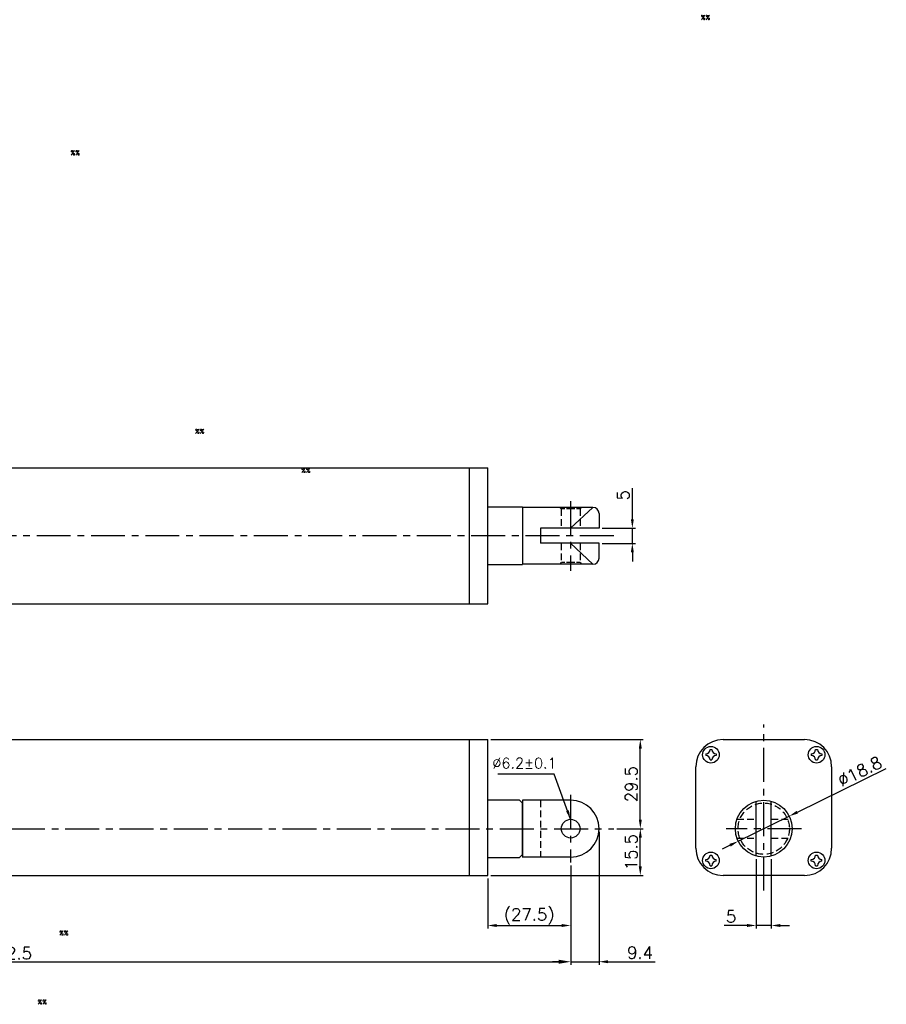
# Model space of a CAD drawing. Extents: x -97 to 477, y -103 to 357.
# Tile 2 of 2: x 190 to 477, y 31 to 357. Entities that reach past the tile are written whole.
import ezdxf

# ---------------------------------------------------------------- set-up
doc = ezdxf.new("R2010")
doc.units = 0
doc.header["$LTSCALE"] = 9
doc.header["$MEASUREMENT"] = 0
doc.header["$PDMODE"] = 3
doc.linetypes.add('CENTER', pattern=[2, 1.25, -0.25, 0.25, -0.25])
doc.linetypes.add('HIDDEN', pattern=[0.375, 0.25, -0.125])
doc.layers.get('0').update_dxf_attribs({"linetype": 'CONTINUOUS'})
doc.layers.get('DEFPOINTS').update_dxf_attribs({"linetype": 'CONTINUOUS'})
for name, color, linetype in [('CE', 2, 'CENTER'), ('DIM', 4, 'CONTINUOUS'), ('DIM0', 4, 'CONTINUOUS'), ('HID', 1, 'HIDDEN'), ('HIDDEN', 7, 'HIDDEN')]:
    doc.layers.add(name, color=color, linetype=linetype)
doc.styles.get("Standard").update_dxf_attribs({"font": 'txt.shx'})
doc.dimstyles.new('STANDARD$0', dxfattribs={"dimtxt": 3, "dimasz": 2, "dimexe": 1, "dimexo": 1, "dimgap": 0.8, "dimtad": 1, "dimtxsty": 'STANDARD', "dimblk1": 'CLOSED', "dimblk2": 'CLOSED', "dimsah": 1, "dimcen": 1, "dimclrd": 256, "dimclre": 256, "dimclrt": 256, "dimazin": 3, "dimtp": 0.3, "dimtfac": 0.8, "dimtmove": 0, "dimatfit": 3, "dimtolj": 1})
doc.dimstyles.new('W_8', dxfattribs={"dimtxt": 8, "dimasz": 3, "dimexe": 3, "dimexo": 3, "dimgap": 2.5, "dimtad": 1, "dimdec": 3, "dimtxsty": 'STANDARD', "dimblk1": 'OPEN', "dimblk2": 'OPEN', "dimsah": 1, "dimcen": -2.5, "dimclrd": 256, "dimclre": 256, "dimclrt": 256, "dimazin": 3, "dimtfac": 0.8, "dimtmove": 0, "dimatfit": 3, "dimtolj": 1})

# ---------------------------------------------------------------- blocks, each defined once
blk = doc.blocks.new('*D16')
at = {"layer": 'DEFPOINTS', "color": 0}
for p in [(381.97, 188.7), (393.01, 188.7), (381.97, 183.7)]:
    blk.add_point(p, dxfattribs=at)
at = {"layer": 'DIM'}
for p, q in [((393.01, 191.7), (393.01, 201.97)), ((382.97, 188.7), (394.01, 188.7)), ((393.01, 183.7), (393.01, 188.7)), ((382.97, 183.7), (394.01, 183.7)), ((393.01, 180.7), (393.01, 177.7))]:
    blk.add_line(p, q, dxfattribs=at)
for points in [[(392.51, 191.7), (393.51, 191.7), (393.01, 188.7)], [(392.51, 180.7), (393.51, 180.7), (393.01, 183.7)]]:
    blk.add_solid(points, dxfattribs=at)
at = {"layer": 'DIM', "insert": (390.01, 199.64), "char_height": 4, "attachment_point": 5, "rotation": 90}
blk.add_mtext('\\A1;5', dxfattribs=at)
blk = doc.blocks.new('*D17')
at = {"layer": 'DEFPOINTS', "color": 0}
for p in [(445, 93.35), (428.12, 85.06)]:
    blk.add_point(p, dxfattribs=at)
at = {"layer": 'DIM'}
for p, q in [((447.69, 94.67), (477.18, 109.16)), ((428.12, 85.06), (445, 93.35)), ((425.43, 83.74), (422.74, 82.41))]:
    blk.add_line(p, q, dxfattribs=at)
for points in [[(447.47, 95.12), (447.91, 94.22), (445, 93.35)], [(425.21, 84.18), (425.65, 83.29), (428.12, 85.06)]]:
    blk.add_solid(points, dxfattribs=at)
at = {"layer": 'DIM', "insert": (468.38, 108.18), "char_height": 4, "attachment_point": 5, "rotation": 26.1657}
blk.add_mtext('\\A1;∅18.8', dxfattribs=at)
blk = doc.blocks.new('*D5')
at = {"layer": 'DEFPOINTS', "color": 0}
for p in [(345.07, 118.7), (395.65, 118.7), (386.86, 89.2)]:
    blk.add_point(p, dxfattribs=at)
at = {"layer": 'DIM'}
for p, q in [((346.07, 118.7), (396.65, 118.7)), ((395.65, 92.2), (395.65, 115.7)), ((387.86, 89.2), (396.65, 89.2))]:
    blk.add_line(p, q, dxfattribs=at)
for points in [[(395.15, 115.7), (396.15, 115.7), (395.65, 118.7)], [(395.15, 92.2), (396.15, 92.2), (395.65, 89.2)]]:
    blk.add_solid(points, dxfattribs=at)
at = {"layer": 'DIM', "insert": (392.65, 103.95), "char_height": 4, "attachment_point": 5, "rotation": 90}
blk.add_mtext('\\A1;29.5', dxfattribs=at)
blk = doc.blocks.new('*D6')
at = {"layer": 'DEFPOINTS', "color": 0}
for p in [(372.57, 75.64), (345.07, 73.7), (372.57, 57.14)]:
    blk.add_point(p, dxfattribs=at)
at = {"layer": 'DIM'}
for p, q in [((345.07, 72.7), (345.07, 56.14)), ((372.57, 74.64), (372.57, 56.14)), ((348.07, 57.14), (369.57, 57.14))]:
    blk.add_line(p, q, dxfattribs=at)
for points in [[(348.07, 57.64), (348.07, 56.64), (345.07, 57.14)], [(369.57, 57.64), (369.57, 56.64), (372.57, 57.14)]]:
    blk.add_solid(points, dxfattribs=at)
at = {"layer": 'DIM', "insert": (358.82, 60.14), "char_height": 4, "attachment_point": 5}
blk.add_mtext('\\A1;(27.5)', dxfattribs=at)
blk = doc.blocks.new('*D7')
at = {"layer": 'DEFPOINTS', "color": 0}
for p in [(386.86, 89.2), (395.65, 89.2), (345.07, 73.7)]:
    blk.add_point(p, dxfattribs=at)
at = {"layer": 'DIM'}
for p, q in [((387.86, 89.2), (396.65, 89.2)), ((395.65, 76.7), (395.65, 86.2)), ((346.07, 73.7), (396.65, 73.7))]:
    blk.add_line(p, q, dxfattribs=at)
for points in [[(395.15, 86.2), (396.15, 86.2), (395.65, 89.2)], [(395.15, 76.7), (396.15, 76.7), (395.65, 73.7)]]:
    blk.add_solid(points, dxfattribs=at)
at = {"layer": 'DIM', "insert": (392.65, 81.45), "char_height": 4, "attachment_point": 5, "rotation": 90}
blk.add_mtext('\\A1;15.5', dxfattribs=at)
blk = doc.blocks.new('*D8')
at = {"layer": 'DEFPOINTS', "color": 0}
for p in [(381.97, 89.2), (372.57, 78.04), (381.97, 45.15)]:
    blk.add_point(p, dxfattribs=at)
at = {"layer": 'DIM'}
for p, q in [((381.97, 88.2), (381.97, 44.15)), ((372.57, 77.04), (372.57, 44.15)), ((369.57, 45.15), (366.57, 45.15)), ((372.57, 45.15), (381.97, 45.15)), ((384.97, 45.15), (400.57, 45.15))]:
    blk.add_line(p, q, dxfattribs=at)
for points in [[(369.57, 45.65), (369.57, 44.65), (372.57, 45.15)], [(384.97, 45.65), (384.97, 44.65), (381.97, 45.15)]]:
    blk.add_solid(points, dxfattribs=at)
at = {"layer": 'DIM', "insert": (395.57, 48.15), "char_height": 4, "attachment_point": 5}
blk.add_mtext('\\A1;9.4', dxfattribs=at)
blk = doc.blocks.new('*D9')
at = {"layer": 'DEFPOINTS', "color": 0}
for p in [(434.06, 80.14), (439.06, 80.14), (434.06, 57.15)]:
    blk.add_point(p, dxfattribs=at)
at = {"layer": 'DIM'}
for p, q in [((434.06, 79.14), (434.06, 56.15)), ((439.06, 79.14), (439.06, 56.15)), ((431.06, 57.15), (423.39, 57.15)), ((439.06, 57.15), (434.06, 57.15)), ((442.06, 57.15), (445.06, 57.15))]:
    blk.add_line(p, q, dxfattribs=at)
for points in [[(431.06, 57.65), (431.06, 56.65), (434.06, 57.15)], [(442.06, 57.65), (442.06, 56.65), (439.06, 57.15)]]:
    blk.add_solid(points, dxfattribs=at)
at = {"layer": 'DIM', "insert": (425.73, 60.15), "char_height": 4, "attachment_point": 5}
blk.add_mtext('\\A1;5', dxfattribs=at)
blk = doc.blocks.new('*D18')
at = {"layer": 'DEFPOINTS', "color": 0}
for p in [(0.07, 85.4), (372.57, 78.04), (372.57, 45.14)]:
    blk.add_point(p, dxfattribs=at)
at = {"layer": 'DIM'}
for p, q in [((0.07, 84.4), (0.07, 44.14)), ((372.57, 77.04), (372.57, 44.14)), ((4.07, 45.14), (368.57, 45.14))]:
    blk.add_line(p, q, dxfattribs=at)
for points in [[(4.07, 45.81), (4.07, 44.47), (0.07, 45.14)], [(368.57, 45.81), (368.57, 44.47), (372.57, 45.14)]]:
    blk.add_solid(points, dxfattribs=at)
at = {"layer": 'DIM', "insert": (186.32, 47.94), "char_height": 4, "attachment_point": 5}
blk.add_mtext('\\A1;372.5', dxfattribs=at)

msp = doc.modelspace()

# ---------------------------------------------------------------- linework, layer by layer
for p, q in [((8.568, 208.7024), (345.068, 208.7024)), ((339.068, 163.7024), (339.068, 208.7024)), ((345.068, 163.7024), (345.068, 208.7024)), ((356.568, 195.7024), (345.068, 195.7024)), ((356.568, 195.7024), (356.568, 176.7024)), ((379.968, 195.6024), (356.568, 195.6024)), ((379.968, 195.6024), (372.568, 188.7024)), ((381.968, 193.6024), (381.968, 188.7024)), ((381.968, 188.7024), (362.568, 188.7024)), ((362.568, 188.7024), (362.568, 183.7024)), ((379.968, 176.8024), (372.568, 183.7024)), ((381.968, 178.8024), (381.968, 183.7024)), ((345.068, 176.7024), (356.568, 176.7024)), ((379.968, 176.8024), (356.568, 176.8024)), ((8.568, 163.7024), (345.068, 163.7024)), ((8.568, 118.7031), (345.068, 118.7031)), ((339.068, 109.7031), (339.068, 118.7031)), ((345.068, 109.7031), (345.068, 118.7031)), ((423.0594, 118.7031), (450.0594, 118.7031)), ((418.7594, 115.4531), (419.3594, 115.4531)), ((453.7594, 115.4531), (454.3594, 115.4531)), ((417.3094, 114.0031), (417.3094, 113.4031)), ((418.7594, 111.9531), (419.3594, 111.9531)), ((420.8094, 114.0031), (420.8094, 113.4031)), ((452.3094, 114.0031), (452.3094, 113.4031)), ((453.7594, 111.9531), (454.3594, 111.9531)), ((455.8094, 114.0031), (455.8094, 113.4031)), ((339.068, 82.7031), (339.068, 109.7031)), ((345.068, 82.7031), (345.068, 109.7031)), ((414.0594, 82.7031), (414.0594, 109.7031)), ((459.0594, 109.7031), (459.0594, 82.7031)), ((355.568, 98.7031), (345.068, 98.7031)), ((355.568, 98.7031), (356.568, 97.7031)), ((356.568, 98.6031), (356.568, 79.7031)), ((372.568, 98.6031), (356.568, 98.6031)), ((434.0594, 80.1416), (434.0594, 98.2645)), ((439.0594, 80.1416), (439.0594, 98.2645)), ((356.568, 80.7031), (356.568, 97.7031)), ((356.568, 97.7031), (356.568, 79.8031)), ((356.568, 97.7031), (356.568, 79.8031)), ((339.068, 73.7031), (339.068, 82.7031)), ((345.068, 73.7031), (345.068, 82.7031)), ((345.068, 79.7031), (355.568, 79.7031)), ((355.568, 79.7031), (356.568, 80.7031)), ((372.568, 79.8031), (356.568, 79.8031)), ((417.3094, 78.4031), (417.3094, 79.0031)), ((418.7594, 80.4531), (419.3594, 80.4531)), ((420.8094, 78.4031), (420.8094, 79.0031)), ((452.3094, 78.4031), (452.3094, 79.0031)), ((453.7594, 80.4531), (454.3594, 80.4531)), ((455.8094, 78.4031), (455.8094, 79.0031)), ((418.7594, 76.9531), (419.3594, 76.9531)), ((453.7594, 76.9531), (454.3594, 76.9531)), ((8.568, 73.7031), (345.068, 73.7031)), ((450.0594, 73.7031), (423.0594, 73.7031))]:
    msp.add_line(p, q)
at = {"ltscale": 0.5}
msp.add_line((381.968, 183.7024), (362.568, 183.7024), dxfattribs=at)
for centre, radius in [((419.0594, 113.7031), 2.75), ((454.0594, 113.7031), 2.75), ((436.5594, 89.2031), 9.4), ((372.568, 89.2031), 3.1), ((419.0594, 78.7031), 2.75), ((454.0594, 78.7031), 2.75)]:
    msp.add_circle(centre, radius)
for centre, radius, start, end in [((379.968, 193.6024), 2, 0, 90), ((379.968, 178.8024), 2, 270, 0), ((423.0594, 109.7031), 9, 90, 180), ((450.0594, 109.7031), 9, 0, 90), ((417.3094, 115.4531), 1.45, 270, 0), ((420.8094, 115.4531), 1.45, 180, 270), ((452.3094, 115.4531), 1.45, 270, 0), ((455.8094, 115.4531), 1.45, 180, 270), ((417.3094, 111.9531), 1.45, 0, 90), ((420.8094, 111.9531), 1.45, 90, 180), ((452.3094, 111.9531), 1.45, 0, 90), ((455.8094, 111.9531), 1.45, 90, 180), ((372.568, 89.2031), 9.4, 270, 90), ((423.0594, 82.7031), 9, 180, 270), ((450.0594, 82.7031), 9, 270, 0), ((417.3094, 80.4531), 1.45, 270, 0), ((417.3094, 76.9531), 1.45, 0, 90), ((420.8094, 80.4531), 1.45, 180, 270), ((420.8094, 76.9531), 1.45, 90, 180), ((452.3094, 80.4531), 1.45, 270, 0), ((452.3094, 76.9531), 1.45, 0, 90), ((455.8094, 80.4531), 1.45, 180, 270), ((455.8094, 76.9531), 1.45, 90, 180)]:
    msp.add_arc(centre, radius, start, end)
at = {"layer": 'CE'}
for p, q in [((372.568, 197.697), (372.568, 174.5635)), ((386.8601, 186.2024), (-12.5353, 186.2024)), ((436.5594, 68.7031), (436.5594, 123.7031)), ((372.568, 100.3665), (372.568, 78.0396)), ((-10.932, 89.2031), (386.8601, 89.2031)), ((449.0594, 89.2031), (424.0594, 89.2031))]:
    msp.add_line(p, q, dxfattribs=at)
at = {"layer": 'HID'}
for p, q in [((369.468, 195.1024), (368.968, 195.6024)), ((369.468, 195.1024), (369.468, 188.7024)), ((375.668, 195.1024), (376.168, 195.6024)), ((375.668, 195.1024), (375.668, 188.7024)), ((369.468, 183.7024), (369.468, 177.3024)), ((375.668, 183.7024), (375.668, 177.3024)), ((369.468, 177.3024), (368.968, 176.8024)), ((375.668, 177.3024), (376.168, 176.8024)), ((362.568, 98.6031), (362.568, 79.8031)), ((427.6852, 92.3031), (434.0594, 92.3031)), ((439.0594, 92.3031), (445.4335, 92.3031)), ((427.6852, 86.1031), (434.0594, 86.1031)), ((439.0594, 86.1031), (445.4335, 86.1031))]:
    msp.add_line(p, q, dxfattribs=at)
at = {"layer": 'HID', "ltscale": 0.5}
for p, q in [((375.668, 195.1024), (369.468, 195.1024)), ((375.668, 177.3024), (369.468, 177.3024))]:
    msp.add_line(p, q, dxfattribs=at)
at = {"layer": 'HIDDEN'}
msp.add_circle((436.5594, 89.2031), 8.5, dxfattribs=at)

# ---------------------------------------------------------------- texts
at = {"layer": 'DIM', "insert": (367.9204, 110.9146), "char_height": 3.5, "attachment_point": 6}
msp.add_mtext('%%C6.2%%P0.1', dxfattribs=at)
at = {"layer": 'DIM0'}
for p in [(415.6842, 357.1112), (206.8368, 312.2994), (248.0813, 220.0461), (283.2603, 207.1271), (203.0726, 53.9232), (195.9008, 31.0459)]:
    msp.add_text('%%', height=1.5, dxfattribs=at).set_placement(p)

# ---------------------------------------------------------------- dimensions: what is measured, and where the dimension line sits
at = {"layer": 'DIM'}
dim = msp.add_linear_dim(base=(393.0055, 188.7024), p1=(381.968, 183.7024), p2=(381.968, 188.7024), angle=90, dimstyle='W_8', override={"dimtxt": 4, "dimexe": 1, "dimexo": 1, "dimgap": 1, "dimsah": 0, "dimtp": 0.2, "dimtdec": 3}, dxfattribs=at)
dim.commit()
dim.dimension.update_dxf_attribs({"geometry": '*D16', "text_midpoint": (393.0055, 199.6357), "dimtype": 160})
for base, p1, p2, picture, middle in [((395.6511, 118.7031), (386.8601, 89.2031), (345.068, 118.7031), '*D5', (392.6511, 103.9531)), ((395.6511, 89.2031), (345.068, 73.7031), (386.8601, 89.2031), '*D7', (392.6511, 81.4531))]:
    dim = msp.add_linear_dim(base=base, p1=p1, p2=p2, angle=90, dimstyle='W_8', override={"dimtxt": 4, "dimexe": 1, "dimexo": 1, "dimgap": 1, "dimsah": 0, "dimtp": 0.2, "dimtdec": 3}, dxfattribs=at)
    dim.commit()
    dim.dimension.update_dxf_attribs({"geometry": picture, "text_midpoint": middle})
dim = msp.add_diameter_dim_2p(p1=(428.1227, 85.058), p2=(444.9961, 93.3482), dimstyle='W_8', override={"dimtxt": 4, "dimexe": 1, "dimexo": 1, "dimgap": 1, "dimsah": 0, "dimtp": 0.2, "dimtdec": 3}, dxfattribs=at)
dim.commit()
dim.dimension.update_dxf_attribs({"geometry": '*D17', "text_midpoint": (469.7008, 105.4861), "dimtype": 163})
for base, p1, p2, dimstyle, override, picture, middle in [((381.968, 45.1451), (372.568, 78.0396), (381.968, 89.2031), 'W_8', {"dimtxt": 4, "dimexe": 1, "dimexo": 1, "dimgap": 1, "dimsah": 0, "dimtp": 0.2, "dimtdec": 3}, '*D8', (395.568, 45.1451)), ((372.568, 45.1384), (0.068, 85.404), (372.568, 78.0396), 'STANDARD$0', {"dimtxt": 4, "dimasz": 4, "dimsah": 0}, '*D18', (186.318, 45.1384)), ((434.0594, 57.1474), (439.0594, 80.1416), (434.0594, 80.1416), 'W_8', {"dimtxt": 4, "dimexe": 1, "dimexo": 1, "dimgap": 1, "dimsah": 0, "dimtp": 0.2, "dimtdec": 3}, '*D9', (425.726, 57.1474))]:
    dim = msp.add_linear_dim(base=base, p1=p1, p2=p2, dimstyle=dimstyle, override=override, dxfattribs=at)
    dim.commit()
    dim.dimension.update_dxf_attribs({"geometry": picture, "text_midpoint": middle, "dimtype": 160})
dim = msp.add_linear_dim(base=(372.568, 57.1384), p1=(345.068, 73.7031), p2=(372.568, 75.6396), text='(<>)', dimstyle='W_8', override={"dimtxt": 4, "dimexe": 1, "dimexo": 1, "dimgap": 1, "dimsah": 0, "dimtp": 0.2, "dimtdec": 3}, dxfattribs=at)
dim.commit()
dim.dimension.update_dxf_attribs({"geometry": '*D6', "text_midpoint": (358.818, 60.1384)})

# ---------------------------------------------------------------- leaders
at = {"layer": 'DIM', "annotation_type": 0, "has_hookline": 1, "hookline_direction": 1, "text_width": 14.6667}
msp.add_leader([(372.5315, 92.3028), (367.0464, 107.3146), (364.0464, 107.3146)], dimstyle='W_8', override={"dimtxt": 4, "dimexe": 1, "dimexo": 1, "dimgap": 1, "dimtp": 0.2, "dimtdec": 3}, dxfattribs=at)

doc.saveas('drawing.dxf')
